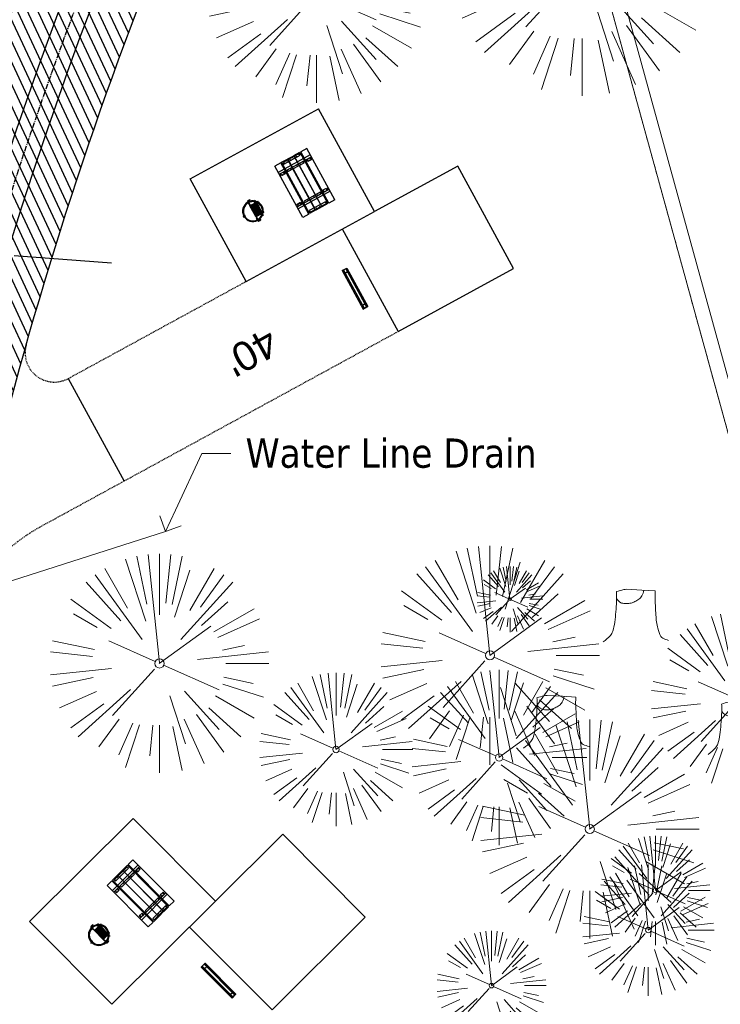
# Model space of a CAD drawing. Header units: feet. Extents: x 1134296 to 1140710, y 647902 to 649877.
# Tile 20 of 42: x 1134571 to 1134667, y 648818 to 648952. Entities that reach past the tile are written whole.
import ezdxf
from ezdxf import colors
from ezdxf.entities.mleader import LeaderData, LeaderLine
from ezdxf.lldxf.tags import DXFTag
from ezdxf.math import Vec2, Vec3

# ---------------------------------------------------------------- set-up
doc = ezdxf.new("R2010")
doc.units = ezdxf.units.FT
doc.header["$MEASUREMENT"] = 0
for name, pattern in [('CENTER2', [1.125, 0.75, -0.125, 0.125, -0.125]), ('PHANTOM2', [1.25, 0.625, -0.125, 0.125, -0.125, 0.125, -0.125]), ('RAD', [0.13, 0.08, -0.05])]:
    doc.linetypes.add(name, pattern=pattern)
for name, color, linetype, lineweight in [('-ANGLE-IRON', 8, 'Continuous', 25), ('V-ANNO-TEXT', 8, 'Continuous', 13), ('V-SITE-VEGE', 8, 'Continuous', 18), ('V-UTIL-WATR-LINE', 8, 'WATER', 15)]:
    doc.layers.add(name, color=color, linetype=linetype, lineweight=lineweight)
for name, color, linetype in [('-BOLTS-LAGS-SCREWS', 7, 'Continuous'), ('-CONCRETE', 9, 'Continuous'), ('-HARDWARE', 7, 'Continuous'), ('-TIMBER', 6, 'Continuous'), ('C-CAMPSITE-PADS', 6, 'Continuous'), ('C-PRKG-ASPH', 5, 'Continuous'), ('C-PRKG-WHEL-STOP', 5, 'Continuous'), ('C-ROAD-ASPHALT', 1, 'Continuous'), ('C-ROAD-CNTR', 1, 'CENTER2'), ('C-ROAD-GRVL', 1, 'RAD'), ('C-UTIL-WATER-MEP', 7, 'WATER (.5x)'), ('G-TEXT-ST02', 2, 'Continuous'), ('G-XREF', 7, 'Continuous')]:
    doc.layers.add(name, color=color, linetype=linetype)
doc.styles.add('Arial', font='arial.ttf', dxfattribs={"height": 180})
doc.styles.add('SEI-Dim & Leader', font='tahoma.ttf')
doc.styles.get("Standard").update_dxf_attribs({"font": 'arial.ttf'})
tags = doc.linetypes.add('WATER', pattern='A,1.5,-0.2,["W",Standard,S=0.08,R=0,X=-0.1,Y=-0.04],-0.05', length=1.75).pattern_tags.tags
tags[6] = DXFTag(74, 10)
tags = doc.linetypes.add('WATER (.5x)', pattern='A,0.75,-0.2,["W",Standard,S=0.08,R=0,X=-0.1,Y=-0.04],-0.05', length=1).pattern_tags.tags
tags[6] = DXFTag(74, 10)
pattern_1 = [(115, (0, 0), (-1.132884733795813, -0.5282728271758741), [])]

# ---------------------------------------------------------------- blocks, each defined once
blk = doc.blocks.new('V-SITE-VEGE-Stump')
for points in [[(-0.122905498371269, -0.01429599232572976, 0.05261256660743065), (-0.09863241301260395, 0.007697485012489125, 0.1061947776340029), (-0.09053039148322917, 0.02191696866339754, 0.04486152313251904), (-0.08374707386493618, 0.05273626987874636, 0.02007395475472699), (-0.07764030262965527, 0.1228815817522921, 0.01167487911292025), (-0.07732468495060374, 0.1363966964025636, 0.007866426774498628), (-0.07764030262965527, 0.1564565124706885)], [(-0.07764030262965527, 0.1564565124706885, -0.02766804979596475), (-0.05341885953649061, 0.1633605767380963, -0.0679781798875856), (-0.04316680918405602, 0.1642506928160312), (0.008593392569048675, 0.1616126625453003), (0.05395851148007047, 0.1590945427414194)], [(0.01506844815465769, 0.161253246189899, -0.08286378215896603), (0.008147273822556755, 0.1419669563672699, -0.1113242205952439), (-0.002098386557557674, 0.130555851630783, -0.03931328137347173), (-0.01592715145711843, 0.1222882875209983, -0.04919659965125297), (-0.02797848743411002, 0.1177254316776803, -0.06600187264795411), (-0.0446681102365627, 0.1155126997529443, -0.07018691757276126), (-0.06035359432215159, 0.1177254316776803, -0.1148593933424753), (-0.06850904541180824, 0.1222766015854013, -0.0759377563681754), (-0.07734269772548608, 0.1331671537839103)], [(0.05395851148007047, 0.1590945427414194, 0.004334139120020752), (0.05376627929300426, 0.1369184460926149, 0.00834373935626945), (0.05395851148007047, 0.1253997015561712), (0.05605689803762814, 0.07623641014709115, 0.04625247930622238), (0.06241632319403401, 0.03170819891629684, 0.06962485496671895), (0.07334360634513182, 0.00381048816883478, 0.1497246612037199), (0.07941695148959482, -0.001975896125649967, 0.05852299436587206), (0.09922370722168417, -0.009139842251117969)]]:
    blk.add_lwpolyline(points, format="xyb")
blk = doc.blocks.new('V-SITE-VEGE-Coniferious Tree 2')
at = {"color": 0, "linetype": 'ByBlock'}
for p, q in [((-0.0574950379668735, 0.2703678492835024), (-0.1039851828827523, 0.4890788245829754)), ((-0.0003172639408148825, 0.0025937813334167), (-0.05229705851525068, 0.4972664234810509)), ((-3.601054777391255e-05, 0.2219193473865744), (-3.601054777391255e-05, 0.5000060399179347)), ((0.02890183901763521, 0.2753366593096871), (0.05222503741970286, 0.4972664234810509)), ((0.0571938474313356, 0.2692740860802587), (0.1039131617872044, 0.4890788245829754)), ((-0.06264093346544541, 0.1926377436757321), (-0.1545378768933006, 0.4755369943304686)), ((-0.1460065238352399, 0.2528363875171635), (-0.2500390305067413, 0.4330260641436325)), ((0.06850648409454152, 0.2109817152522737), (0.1382469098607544, 0.425630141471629)), ((0.139142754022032, 0.2410654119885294), (0.2499670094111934, 0.4330260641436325)), ((-0.07913071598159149, 0.1088658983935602), (-0.2939353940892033, 0.4045257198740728)), ((0.1868724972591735, 0.2572635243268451), (0.2938633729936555, 0.4045257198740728)), ((-0.1756943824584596, 0.1950752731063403), (-0.3346129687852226, 0.3715878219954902)), ((0.09777767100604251, 0.108636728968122), (0.3345409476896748, 0.3715878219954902)), ((-0.2201011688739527, 0.1598873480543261), (-0.4045617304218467, 0.2938993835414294)), ((0.1919663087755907, 0.1728666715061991), (0.3115823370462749, 0.2805763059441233)), ((-0.2844040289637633, 0.1641894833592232), (-0.393144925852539, 0.2269610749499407)), ((0.2487690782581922, 0.143647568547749), (0.4329900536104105, 0.2500030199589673)), ((0.2658942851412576, 0.1183972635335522), (0.4567507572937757, 0.2033670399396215)), ((-0.0009318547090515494, -0.0006770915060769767), (0.2349564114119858, 0.1707208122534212)), ((-0.2961437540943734, 0.06292784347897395), (-0.4891148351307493, 0.1039491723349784)), ((-0.01992166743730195, 0.008854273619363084), (-0.2318825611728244, 0.1032199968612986)), ((0.2872695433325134, 0.06106323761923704), (0.3884790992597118, 0.08257391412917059)), ((-0.3060292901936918, 0.03215663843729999), (-0.4973024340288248, 0.05226104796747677)), ((0.173080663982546, 0.01818771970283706), (0.497230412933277, 0.05226104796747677)), ((0.3024988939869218, 0), (0.4999700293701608, 0)), ((-0.2182782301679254, -0.02292736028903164), (-0.4973024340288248, -0.05226104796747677)), ((-0.02300503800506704, -0.02554197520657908), (-0.2137781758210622, -0.2373882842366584)), ((0.01849546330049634, -0.008260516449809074), (0.2719985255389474, -0.1211160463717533)), ((-0.302185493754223, -0.0642195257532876), (-0.4891148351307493, -0.1039491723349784)), ((0.2936342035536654, -0.06241742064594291), (0.4274066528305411, -0.09084484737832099)), ((0.2891445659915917, -0.09395946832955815), (0.4755009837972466, -0.1545018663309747)), ((-0.2881436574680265, -0.1282723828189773), (-0.4568227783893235, -0.2033670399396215)), ((-0.1320480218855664, -0.1188660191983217), (-0.3716238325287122, -0.3345769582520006)), ((0.04781873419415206, -0.1473038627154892), (0.1192466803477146, -0.3671294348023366)), ((0.1143820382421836, -0.1271057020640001), (0.2718110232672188, -0.301920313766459)), ((0.2555295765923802, -0.1475434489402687), (0.4329900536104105, -0.2500030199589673)), ((-0.254528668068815, -0.1848980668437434), (-0.4045617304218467, -0.2938993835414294)), ((0.2253521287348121, -0.2029399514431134), (0.3715518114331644, -0.3345769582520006)), ((-0.1842986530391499, -0.2536176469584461), (-0.2766747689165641, -0.3807650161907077)), ((0.1131111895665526, -0.2541280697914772), (0.2033310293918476, -0.4567867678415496)), ((0.1688618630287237, -0.2324611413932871), (0.2938633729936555, -0.4045257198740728)), ((-0.1213812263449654, -0.2725449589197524), (-0.1855903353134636, -0.4167758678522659)), ((-0.09098502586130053, -0.2799408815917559), (-0.1545378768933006, -0.4755369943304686)), ((-0.02966136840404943, -0.2817638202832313), (-0.04434904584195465, -0.4216092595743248)), ((-3.601054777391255e-05, -0.2817638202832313), (-3.601054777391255e-05, -0.5000060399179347)), ((0.06104806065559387, -0.2873055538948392), (0.1039131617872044, -0.4890788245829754))]:
    blk.add_line(p, q, dxfattribs=at)
blk.add_circle((-3.601054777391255e-05, 0), 0.02083358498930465)
blk = doc.blocks.new('_Open90')
at = {"color": 0, "linetype": 'ByBlock', "lineweight": -2}
for p, q in [((-0.5, 0.5), (0, 0)), ((0, 0), (-1, 0)), ((0, 0), (-0.5, -0.5))]:
    blk.add_line(p, q, dxfattribs=at)
blk = doc.blocks.new('Wheel_Stop')
for points in [[(-36, 6.75), (36, 6.75)], [(-36, -2.25), (-36, 6.75)], [(-35.625, 4.5), (-36, 6.75)], [(-35.625, 0), (-36, -2.25)], [(-35.955, 6.48), (35.955, 6.48)], [(-35.625, 4.5), (-35.625, 0)], [(-35.625, 4.5), (35.625, 4.5)], [(-35.625, 0), (35.625, 0)], [(35.625, 4.5), (36, 6.75)], [(35.625, 4.5), (35.625, 0)], [(35.625, 0), (36, -2.25)], [(36, -2.25), (36, 6.75)], [(-36, -2.25), (36, -2.25)], [(-35.955, -1.98), (35.955, -1.98)]]:
    blk.add_lwpolyline(points)
for centre in [(-30, 2.25), (30, 2.25)]:
    blk.add_circle(centre, 0.5)
blk = doc.blocks.new('10FT_Precast Table')
at = {"layer": '-ANGLE-IRON'}
for p, q in [((-28.53399626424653, 21.12499979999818), (-28.53399626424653, 27.62500020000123)), ((-28.53399626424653, 27.62500020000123), (-24.53403626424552, 27.62500020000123)), ((-24.53403626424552, 21.12499979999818), (-28.53399626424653, 21.12499979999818)), ((-24.53403626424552, 27.62500020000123), (-24.53403626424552, 21.12499979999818)), ((28.46604333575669, 21.12499979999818), (28.46604333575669, 27.62500020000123)), ((28.46604333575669, 27.62500020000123), (32.4660033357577, 27.62500020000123)), ((32.4660033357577, 21.12499979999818), (28.46604333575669, 21.12499979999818)), ((32.4660033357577, 27.62500020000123), (32.4660033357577, 21.12499979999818)), ((-43.49999999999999, 15.25000002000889), (-46.49999999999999, 15.25000002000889)), ((-46.49999999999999, 15.25000002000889), (-46.49999999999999, -15.25000001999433)), ((-43.49999999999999, -15.25000001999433), (-43.49999999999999, 15.25000002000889)), ((-25.53399626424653, 15.25000002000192), (-28.53399626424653, 15.25000002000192)), ((-28.53399626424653, 15.25000002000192), (-28.53399626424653, -15.2500000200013)), ((-25.53399626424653, -15.2500000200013), (-25.53399626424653, 15.25000002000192)), ((32.4660033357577, 15.25000002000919), (29.4660033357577, 15.25000002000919)), ((29.4660033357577, 15.25000002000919), (29.4660033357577, -15.25000001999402)), ((32.4660033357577, -15.25000001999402), (32.4660033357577, 15.25000002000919)), ((46.50000000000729, 15.25000002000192), (43.50000000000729, 15.25000002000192)), ((43.50000000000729, 15.25000002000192), (43.50000000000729, -15.2500000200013)), ((46.50000000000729, -15.2500000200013), (46.50000000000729, 15.25000002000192)), ((-46.49999999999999, -15.25000001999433), (-43.49999999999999, -15.25000001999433)), ((-28.53399626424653, -15.2500000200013), (-25.53399626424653, -15.2500000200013)), ((29.4660033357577, -15.25000001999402), (32.4660033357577, -15.25000001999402)), ((43.50000000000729, -15.2500000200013), (46.50000000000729, -15.2500000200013)), ((-28.53399626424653, -27.62500019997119), (-28.53399626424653, -21.12499979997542)), ((-28.53399626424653, -21.12499979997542), (-24.53403626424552, -21.12499979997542)), ((-24.53403626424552, -27.62500019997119), (-28.53399626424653, -27.62500019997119)), ((-24.53403626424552, -21.12499979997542), (-24.53403626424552, -27.62500019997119)), ((28.46604333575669, -27.62500019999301), (28.46604333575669, -21.12499979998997)), ((28.46604333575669, -21.12499979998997), (32.4660033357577, -21.12499979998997)), ((32.4660033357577, -27.62500019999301), (28.46604333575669, -27.62500019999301)), ((32.4660033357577, -21.12499979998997), (32.4660033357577, -27.62500019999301))]:
    blk.add_line(p, q, dxfattribs=at)
at = {"layer": '-BOLTS-LAGS-SCREWS'}
for centre in [(-26.53401626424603, 26.12500020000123), (-26.53401626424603, 22.62499979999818), (30.46602333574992, 26.12500020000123), (30.46602333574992, 22.62499979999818), (-44.99999999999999, 14.25000402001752), (-44.99999999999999, 8.750004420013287), (-44.99999999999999, 2.750004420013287), (-27.03399626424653, 14.25000402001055), (-27.03399626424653, 8.750004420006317), (-27.03399626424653, 2.750004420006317), (30.9660033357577, 14.25000402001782), (30.9660033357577, 8.750004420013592), (30.9660033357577, 2.750004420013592), (45.00000000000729, 14.25000402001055), (45.00000000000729, 8.750004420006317), (45.00000000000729, 2.750004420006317), (-44.99999999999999, -2.750004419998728), (-44.99999999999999, -8.750004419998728), (-44.99999999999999, -14.25000402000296), (-27.03399626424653, -2.750004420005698), (-27.03399626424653, -8.750004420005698), (-27.03399626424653, -14.25000402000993), (30.9660033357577, -2.750004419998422), (30.9660033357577, -8.750004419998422), (30.9660033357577, -14.25000401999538), (45.00000000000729, -2.750004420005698), (45.00000000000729, -8.750004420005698), (45.00000000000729, -14.25000402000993), (-26.53401626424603, -22.62499979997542), (-26.53401626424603, -26.12500019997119), (30.46602333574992, -22.62499979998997), (30.46602333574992, -26.12500019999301)]:
    blk.add_circle(centre, 0.15625000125, dxfattribs=at)
at = {"layer": '-CONCRETE'}
for p, q in [((-32.03399630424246, -29.99999999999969), (-32.03399630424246, 30.00000000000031)), ((-28.53399626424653, 29.99999999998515), (-28.53399626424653, 27.62500020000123)), ((-28.53399626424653, -27.12499979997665), (-28.53399626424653, 27.12499979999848)), ((32.4660033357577, 29.99999999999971), (32.4660033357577, 27.62500020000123)), ((32.4660033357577, -27.1249997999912), (32.4660033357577, 27.12499979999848)), ((35.96600337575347, -29.99999999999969), (35.96600337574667, 30.00000000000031)), ((-28.53399626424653, -29.99999999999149), (-28.53399626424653, -27.62500019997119)), ((32.4660033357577, -27.62500019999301), (32.4660033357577, -29.99999999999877))]:
    blk.add_line(p, q, dxfattribs=at)
at = {"layer": '-TIMBER'}
for p, q in [((-47.99999999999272, 18.7499999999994), (-47.99999999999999, 29.99999999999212)), ((-47.99999999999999, 29.99999999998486), (48, 29.9999999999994)), ((-47.99999999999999, 18.74999999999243), (48, 18.74999999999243)), ((-47.99999999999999, 5.875002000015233), (-47.99999999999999, 17.12500200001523)), ((-47.99999999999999, 17.12500200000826), (47.99999999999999, 17.12500200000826)), ((48.00000000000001, 18.75000000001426), (48.00000000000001, 29.99999999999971)), ((48.00000000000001, 17.12500200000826), (48.00000000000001, 5.875002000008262)), ((-47.99999999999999, 5.875002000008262), (47.99999999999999, 5.875002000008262)), ((-47.99999999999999, -5.625002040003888), (-47.99999999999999, 5.625002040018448)), ((-47.99999999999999, 5.625002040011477), (47.99999999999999, 5.625002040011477)), ((48.00000000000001, 5.625002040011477), (48.00000000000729, -5.625002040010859)), ((47.99999999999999, -5.625002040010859), (-47.99999999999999, -5.625002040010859)), ((-47.99999999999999, -17.1250019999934), (-47.99999999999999, -5.875002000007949)), ((47.99999999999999, -5.875002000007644), (-47.99999999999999, -5.875002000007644)), ((48.00000000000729, -5.875002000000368), (48.00000000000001, -17.12500200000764)), ((47.99999999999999, -17.12500200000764), (-47.99999999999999, -17.12500200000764)), ((-47.99999999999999, -29.99999999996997), (-47.99999999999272, -18.74999999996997)), ((-47.99999999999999, -18.74999999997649), (48, -18.74999999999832)), ((-47.99999999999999, -29.99999999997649), (48.00000000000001, -29.99999999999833)), ((48.00000000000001, -29.99999999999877), (48.00000000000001, -18.74999999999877))]:
    blk.add_line(p, q, dxfattribs=at)
blk = doc.blocks.new('*X1295')
at = {"color": 0}
for p, q in [((146.0622026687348, 353.5980429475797), (146.1426743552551, 353.6785146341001)), ((146.0622026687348, 352.8909361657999), (146.8122026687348, 353.6409361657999)), ((146.0622026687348, 352.5373827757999), (146.8122026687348, 353.2873827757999)), ((146.0622026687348, 351.8302759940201), (146.8122026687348, 352.5802759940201)), ((146.0622026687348, 351.4767226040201), (146.8122026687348, 352.2267226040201)), ((146.0622026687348, 350.7696158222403), (146.8122026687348, 351.5196158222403)), ((146.3246548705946, 350.6785146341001), (146.8122026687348, 351.1660624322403))]:
    blk.add_line(p, q, dxfattribs=at)
blk = doc.blocks.new('Pilot Rocks FS-30_18_PA')
at = {"layer": '-HARDWARE'}
for p, q in [((-8.817777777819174, 0.04421580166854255), (-17.86666666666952, 0.04421580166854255)), ((-17.86666666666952, 0.04421580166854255), (-12.77892653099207, 0.04421580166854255)), ((-10.20000000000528, 0.04421580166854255), (10.19999999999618, 0.04421580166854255)), ((8.817777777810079, 0.04421580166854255), (17.86666666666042, 0.04421580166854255)), ((12.77892653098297, 0.04421580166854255), (17.86666666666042, 0.04421580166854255)), ((-18.93333333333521, -4.555784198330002), (-18.93333333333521, -1.355784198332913)), ((-18.93333333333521, -1.355784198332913), (-18.86666666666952, -1.355784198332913)), ((-18.86666666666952, -1.355784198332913), (-18.86666666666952, -0.9557841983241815)), ((-18.86666666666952, -1.355784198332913), (-18.86666666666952, -0.9557841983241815)), ((-18.20000000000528, -1.355784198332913), (-18.20000000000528, -0.9557841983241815)), ((-18.20000000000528, -0.9557841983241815), (-18.20000000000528, -1.355784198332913)), ((-18.20000000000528, -1.355784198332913), (-18.13333333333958, -1.355784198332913)), ((-18.13333333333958, -1.355784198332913), (-18.13333333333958, -4.555784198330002)), ((-8.817777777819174, -0.6224508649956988), (-17.86666666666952, -0.6224508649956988)), ((-13.33940419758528, -0.6224508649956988), (-17.86666666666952, -0.6224508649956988)), ((-10.20000000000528, -0.6224508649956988), (10.19999999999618, -0.6224508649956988)), ((-10.20000000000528, -0.6224508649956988), (-10.20000000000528, -11.31238912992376)), ((-10.20000000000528, -11.31238912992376), (-10.20000000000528, -14.84572246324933)), ((-10.20000000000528, -13.68324198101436), (-10.20000000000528, -14.84572246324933)), ((-9.533333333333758, -0.6224508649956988), (-9.533333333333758, -11.31238912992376)), ((-9.533333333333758, -11.31238912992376), (-9.533333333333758, -14.84572246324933)), ((-9.533333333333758, -11.64572246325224), (9.533333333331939, -11.64572246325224)), ((-9.533333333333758, -12.31238912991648), (9.533333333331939, -12.31238912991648)), ((-9.533333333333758, -14.84572246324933), (-9.533333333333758, -14.47618734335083)), ((-8.817777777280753, -0.6224508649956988), (-8.817777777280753, -11.64572246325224)), ((-8.284444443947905, -0.6224508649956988), (-8.284444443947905, -11.64572246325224)), ((-7.502222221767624, -0.6224508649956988), (-7.502222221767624, -11.64572246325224)), ((-6.9688888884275, -0.6224508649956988), (-6.9688888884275, -11.64572246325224)), ((-6.18666666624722, -0.6224508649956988), (-6.18666666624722, -11.64572246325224)), ((-5.653333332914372, -0.6224508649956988), (-5.653333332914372, -11.64572246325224)), ((-4.871111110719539, -0.6224508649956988), (-4.871111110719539, -11.64572246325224)), ((-4.337777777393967, -0.6224508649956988), (-4.337777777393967, -11.64572246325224)), ((-3.555555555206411, -0.6224508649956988), (-3.555555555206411, -11.64572246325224)), ((-3.022222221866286, -0.6224508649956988), (-3.022222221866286, -11.64572246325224)), ((-2.23999999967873, -0.6224508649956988), (-2.23999999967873, -11.64572246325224)), ((-1.706666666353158, -0.6224508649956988), (-1.706666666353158, -11.64572246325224)), ((-0.9244444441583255, -0.6224508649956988), (-0.9244444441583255, -11.64572246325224)), ((-0.3911111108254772, -0.6224508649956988), (-0.3911111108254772, -11.64572246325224)), ((0.3911111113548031, -0.6224508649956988), (0.3911111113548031, -11.64572246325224)), ((0.9244444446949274, -0.6224508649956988), (0.9244444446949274, -11.64572246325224)), ((1.706666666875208, -0.6224508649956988), (1.706666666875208, -11.64572246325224)), ((2.240000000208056, -0.6224508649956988), (2.240000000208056, -11.64572246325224)), ((3.022222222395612, -0.6224508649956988), (3.022222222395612, -11.64572246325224)), ((3.555555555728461, -0.6224508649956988), (3.555555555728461, -11.64572246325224)), ((4.337777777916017, -0.6224508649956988), (4.337777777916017, -11.64572246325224)), ((4.871111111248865, -0.6224508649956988), (4.871111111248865, -11.64572246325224)), ((5.653333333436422, -0.6224508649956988), (5.653333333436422, -11.64572246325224)), ((6.18666666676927, -0.6224508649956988), (6.18666666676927, -11.64572246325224)), ((6.968888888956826, -0.6224508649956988), (6.968888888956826, -11.64572246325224)), ((7.502222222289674, -0.6224508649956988), (7.502222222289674, -11.64572246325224)), ((8.28444444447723, -0.6224508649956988), (8.28444444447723, -11.64572246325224)), ((8.817777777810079, -0.6224508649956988), (8.817777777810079, -11.64572246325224)), ((17.86666666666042, -0.6224508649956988), (8.817777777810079, -0.6224508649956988)), ((9.533333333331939, -0.6224508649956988), (9.533333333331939, -11.31238912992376)), ((9.533333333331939, -11.31238912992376), (9.533333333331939, -14.84572246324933)), ((9.533333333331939, -14.47618734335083), (9.533333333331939, -14.84572246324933)), ((10.19999999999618, -0.6224508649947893), (10.19999999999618, -11.31238912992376)), ((10.19999999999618, -11.31238912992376), (10.19999999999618, -14.84572246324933)), ((10.19999999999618, -14.84572246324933), (10.19999999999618, -13.68324198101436)), ((18.13333333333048, -4.555784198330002), (18.13333333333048, -1.355784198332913)), ((18.13333333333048, -1.355784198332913), (18.19999999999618, -1.355784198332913)), ((18.93333333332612, -4.555784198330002), (18.13333333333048, -4.555784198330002)), ((18.19999999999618, -1.355784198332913), (18.19999999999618, -0.9557841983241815)), ((18.19999999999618, -1.355784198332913), (18.19999999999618, -0.9557841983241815)), ((18.86666666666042, -1.355784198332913), (18.86666666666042, -0.9557841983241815)), ((18.86666666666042, -0.9557841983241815), (18.86666666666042, -1.355784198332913)), ((18.86666666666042, -1.355784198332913), (18.93333333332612, -1.355784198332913)), ((18.93333333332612, -1.355784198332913), (18.93333333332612, -4.555784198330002))]:
    blk.add_line(p, q, dxfattribs=at)
at = {"layer": '-HARDWARE', "flags": 128}
for points in [[(0.04426932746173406, 18.18944163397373, 1), (-0.6223972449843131, 18.18908719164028), (-0.6206959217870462, 14.98908764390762, 1), (0.04597065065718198, 14.98944208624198), (0.04426932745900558, 18.18944163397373)], [(-11.77825193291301, -8.933957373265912, -1), (-11.29140720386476, -9.3893985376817), (-13.47752479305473, -11.72625323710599, -1), (-13.96436952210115, -11.27081207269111), (-11.77825193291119, -8.93395737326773)], [(11.77825193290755, -8.933957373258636, 1), (11.29140720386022, -9.389398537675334), (13.47752479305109, -11.72625323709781, 1), (13.96436952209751, -11.27081207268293), (11.77825193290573, -8.933957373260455)]]:
    blk.add_lwpolyline(points, format="xyb", dxfattribs=at)
at = {"layer": '-HARDWARE'}
for points in [[(-18.93333333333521, -4.555784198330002), (-18.93333333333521, -1.355784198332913), (-18.13333333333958, -1.355784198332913), (-18.13333333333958, -4.555784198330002)], [(-7.502222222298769, -11.64572246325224), (-8.28444444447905, -11.64572246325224), (-8.28444444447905, -0.6224508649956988), (-7.502222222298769, -0.6224508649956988)], [(-6.186666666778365, -11.64572246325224), (-6.968888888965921, -11.64572246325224), (-6.968888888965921, -0.6224508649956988), (-6.186666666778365, -0.6224508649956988)], [(-4.87111111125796, -11.64572246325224), (-5.653333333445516, -11.64572246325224), (-5.653333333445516, -0.6224508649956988), (-4.87111111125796, -0.6224508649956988)], [(-3.555555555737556, -11.64572246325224), (-4.337777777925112, -11.64572246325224), (-4.337777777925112, -0.6224508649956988), (-3.555555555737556, -0.6224508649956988)], [(-2.240000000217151, -11.64572246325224), (-3.022222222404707, -11.64572246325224), (-3.022222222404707, -0.6224508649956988), (-2.240000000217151, -0.6224508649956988)], [(-0.9244444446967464, -11.64572246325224), (-1.706666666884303, -11.64572246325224), (-1.706666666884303, -0.6224508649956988), (-0.9244444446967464, -0.6224508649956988)], [(-0.3911111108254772, -11.64572246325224), (0.3911111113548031, -11.64572246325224), (0.3911111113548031, -0.6224508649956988), (-0.3911111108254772, -0.6224508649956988)], [(0.9244444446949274, -11.64572246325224), (1.706666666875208, -11.64572246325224), (1.706666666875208, -0.6224508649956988), (0.9244444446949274, -0.6224508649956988)], [(2.240000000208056, -11.64572246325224), (3.022222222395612, -11.64572246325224), (3.022222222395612, -0.6224508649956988), (2.240000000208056, -0.6224508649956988)], [(3.555555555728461, -11.64572246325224), (4.337777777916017, -11.64572246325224), (4.337777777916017, -0.6224508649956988), (3.555555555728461, -0.6224508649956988)], [(4.871111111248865, -11.64572246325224), (5.653333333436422, -11.64572246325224), (5.653333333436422, -0.6224508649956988), (4.871111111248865, -0.6224508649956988)], [(6.18666666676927, -11.64572246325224), (6.968888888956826, -11.64572246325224), (6.968888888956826, -0.6224508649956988), (6.18666666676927, -0.6224508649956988)], [(7.502222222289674, -11.64572246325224), (8.28444444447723, -11.64572246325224), (8.28444444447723, -0.6224508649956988), (7.502222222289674, -0.6224508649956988)], [(18.93333333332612, -4.555784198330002), (18.93333333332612, -1.355784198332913), (18.13333333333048, -1.355784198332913), (18.13333333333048, -4.555784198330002)]]:
    blk.add_lwpolyline(points, close=True, dxfattribs=at)
for centre, radius, start, end in [((0, 9.094947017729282e-13), 17.06666666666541, 0.1484403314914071, 179.8515596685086), ((-17.86666666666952, -0.9557841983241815), 1, 90, 180), ((-17.86666666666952, -0.9557841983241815), 1, 90, 180), ((0, 0), 15.73333333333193, 0.1610200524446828, 179.8389799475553), ((17.86666666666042, -0.9557841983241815), 1, 0, 90), ((17.86666666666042, -0.9557841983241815), 1, 0, 90), ((-17.86666666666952, -0.9557841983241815), 0.3333333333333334, 90, 180), ((-17.86666666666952, -0.9557841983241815), 0.3333333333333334, 90, 180), ((0, 9.094947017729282e-13), 17.06666666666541, 182.0901397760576, 220.7490543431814), ((0, 0), 15.73333333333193, 182.2673591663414, 220.2247561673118), ((-9.094947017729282e-13, 1.818989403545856e-12), 17.06666666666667, 220.7490543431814, 233.2977773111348), ((-9.094947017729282e-13, 1.818989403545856e-12), 15.73333333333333, 220.2247561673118, 229.5860659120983), ((-9.866666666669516, -11.64572246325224), 0.3333333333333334, 0, 180), ((-9.866666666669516, -14.84572246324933), 0.3333333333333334, 180, 0), ((-9.866666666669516, -14.84572246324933), 0.3333333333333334, 180, 0), ((-9.094947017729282e-13, 1.818989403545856e-12), 15.73333333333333, 232.7040475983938, 307.2959524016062), ((-9.094947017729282e-13, 1.818989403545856e-12), 17.06666666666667, 236.0413981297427, 303.9586018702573), ((9.866666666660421, -11.64572246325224), 0.3333333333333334, 0, 180), ((9.866666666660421, -14.84572246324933), 0.3333333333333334, 180, 0), ((9.866666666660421, -14.84572246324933), 0.3333333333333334, 180, 0), ((-9.094947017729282e-13, 1.818989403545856e-12), 15.73333333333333, 310.4139340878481, 319.7752438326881), ((-6.821210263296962e-11, 6.548361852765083e-11), 17.06666666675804, 306.7022226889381, 319.2509456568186), ((0, 0), 15.73333333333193, 319.7752438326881, 357.7326408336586), ((0, 9.094947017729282e-13), 17.06666666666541, 319.2509456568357, 357.9098602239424), ((17.86666666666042, -0.9557841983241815), 0.3333333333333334, 0, 90), ((17.86666666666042, -0.9557841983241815), 0.3333333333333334, 0, 90)]:
    blk.add_arc(centre, radius, start, end, dxfattribs=at)
at = {"layer": '-HARDWARE', "rotation": 180}
for p, xscale, yscale, zscale in [((137.6663495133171, 372.583162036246), 1.066666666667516, 1.066666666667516, 1.066666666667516), ((-137.6663495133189, 372.583162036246), -1.066666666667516, 1.066666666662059, 1.066666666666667)]:
    blk.add_blockref('*X1295', p, dxfattribs=dict(at, xscale=xscale, yscale=yscale, zscale=zscale))
blk = doc.blocks.new('C_PBASE-PACTOLA_02403811')
at = {"layer": 'C-CAMPSITE-PADS'}
for points in [[(1134602.136565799, 648916.5076151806), (1134594.472838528, 648930.5528024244), (1134612.029322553, 648940.1324615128)], [(1134619.693049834, 648926.0872742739), (1134612.029322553, 648940.1324615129)], [(1134622.967656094, 648909.6471722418), (1134638.768491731, 648918.2688654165), (1134631.104764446, 648932.3140526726), (1134619.693049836, 648926.0872742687)], [(1134602.136565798, 648916.5076151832), (1134619.693049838, 648926.087274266)], [(1134615.303928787, 648923.6923594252), (1134622.967656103, 648909.6471722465)], [(1134583.760373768, 648817.5162502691), (1134572.470128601, 648828.8533735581), (1134586.641532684, 648842.9661800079)], [(1134597.931777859, 648831.6290567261), (1134586.641532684, 648842.966180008)], [(1134605.679172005, 648816.7637318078), (1134618.433435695, 648829.4652576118), (1134607.143190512, 648840.8023809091), (1134597.931777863, 648831.629056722)], [(1134583.760373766, 648817.5162502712), (1134597.931777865, 648831.6290567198)], [(1134594.38892682, 648828.1008550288), (1134605.679172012, 648816.7637318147)]]:
    blk.add_lwpolyline(points, dxfattribs=at)
at = {"layer": 'C-ROAD-ASPHALT'}
blk.add_lwpolyline([(1134633.649625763, 648994.1535019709), (1134723.234794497, 649000.6014174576, -0.3003133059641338), (1134907.703644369, 648897.0203221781), (1134943.5624042, 648827.4079753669, -0.2429416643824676), (1134943.472635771, 648735.6471404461, -0.01448214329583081), (1134938.281078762, 648725.8872446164), (1134902.771388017, 648660.9021647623, -0.1112368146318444), (1134861.541195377, 648614.0501326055), (1134757.483908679, 648538.5664206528, 0.1783965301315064), (1134706.299016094, 648462.144128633, -0.4786295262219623), (1134656.994557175, 648438.877100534, -0.1281532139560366), (1134626.710174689, 648464.732186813), (1134623.062749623, 648469.9579645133, -0.1042089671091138), (1134584.046954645, 648561.8052956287), (1134566.403948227, 648651.5934078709, -0.01381007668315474), (1134561.903038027, 648678.391101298), (1134552.825444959, 648743.3771249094, -0.09433329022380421), (1134558.209758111, 648852.4537669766), (1134566.77306571, 648887.8397463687, -0.03644235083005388), (1134590.864287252, 648962.9741265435, -0.2864198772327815)], format="xyb", close=True, dxfattribs=at)
at = {"layer": 'C-ROAD-CNTR', "flags": 128}
blk.add_lwpolyline([(1134682.815781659, 648422.2458494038), (1134669.21986276, 648425.8462855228, -0.1774687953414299), (1134620.150062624, 648460.1534391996), (1134616.502637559, 648465.3792168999, -0.1042089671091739), (1134576.197064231, 648560.2628234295), (1134558.554057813, 648650.0509356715, -0.01381007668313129), (1134553.979962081, 648677.2843639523), (1134544.902369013, 648742.2703875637, -0.09433329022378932), (1134550.434197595, 648854.3354307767), (1134558.997505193, 648889.7214101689, -0.1428635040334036), (1134712.374228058, 649156.8312964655), (1134786.199238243, 649227.8108874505, -0.04164346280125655), (1134812.006441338, 649248.7876063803), (1134833.030879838, 649263.1487701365, -0.2654684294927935), (1134926.96397912, 649270.7084407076), (1134949.260464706, 649260.2481514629, -0.03670103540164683), (1135013.162783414, 649224.3333579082), (1135075.321908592, 649183.1273199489, -0.3025232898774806), (1135105.389164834, 649111.5845632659), (1135099.687602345, 649081.8875520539, -0.04927264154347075), (1135094.100293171, 649063.036833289), (1135036.844839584, 648922.3955038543, -0.009218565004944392), (1135029.58001939, 648905.4517031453), (1134962.363987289, 648756.3352782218, -0.01915469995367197), (1134945.301367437, 648722.0511597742), (1134909.791676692, 648657.06607992, -0.111236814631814), (1134866.238656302, 648607.5744966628), (1134762.181369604, 648532.0907847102, 0.3229446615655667), (1134716.395894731, 648393.2215671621), (1134719.721086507, 648382.7059234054, -0.1714240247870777), (1134715.287797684, 648249.5554414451), (1134707.163513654, 648228.7837741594, -0.02272318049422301), (1134688.713657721, 648187.2766264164, 0.05045028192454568), (1134653.344169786, 648094.1277041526)], format="xyb", dxfattribs=at)
at = {"layer": 'C-ROAD-GRVL', "flags": 128}
for points in [[(1134572.011895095, 648907.8153886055, 0.6644366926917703), (1134577.776944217, 648903.2158381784), (1134602.136565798, 648916.5076151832)], [(1134622.967656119, 648909.6471722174), (1134574.023876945, 648882.9411007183, 0.2115403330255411), (1134561.699824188, 648866.8756950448)]]:
    blk.add_lwpolyline(points, format="xyb", dxfattribs=at)
at = {"layer": 'C-UTIL-WATER-MEP', "flags": 128}
for points in [[(1134713.292159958, 648416.2441137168), (1134669.731849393, 648427.7796426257, -0.1774687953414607), (1134621.79009064, 648461.2981261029), (1134618.142665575, 648466.5239038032, -0.1042089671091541), (1134578.159536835, 648560.6484414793), (1134560.516530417, 648650.4365537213, -0.01381007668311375), (1134555.960731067, 648677.5610482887), (1134546.883138, 648742.5470719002, -0.09433329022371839), (1134552.378087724, 648853.8650148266), (1134560.941395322, 648889.2509942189, -0.1428635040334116), (1134713.760384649, 649155.3895718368), (1134787.585394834, 649226.3691628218, -0.04164346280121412), (1134813.134525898, 649247.1361145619), (1134834.158964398, 649261.4972783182, -0.2654684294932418), (1134926.114524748, 649268.8977979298), (1134948.411010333, 649258.437508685, -0.03670103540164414), (1135012.057719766, 649222.6663743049), (1135074.216844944, 649181.4603363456, -0.302523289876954), (1135103.425036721, 649111.961658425), (1135097.723474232, 649082.264647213, -0.04927264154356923), (1135092.247911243, 649063.7909428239), (1135034.992457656, 648923.1496133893, -0.009218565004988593), (1135027.756696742, 648906.273587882), (1134960.540664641, 648757.1571629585, -0.01915469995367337), (1134943.546295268, 648723.0101809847), (1134908.036604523, 648658.0251011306, -0.1112368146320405), (1134865.064291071, 648609.1934056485), (1134761.007004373, 648533.7096936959, 0.1574684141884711), (1134714.965670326, 648470.6755079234, 0.1574684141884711)], [(1134709.845560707, 648413.0189530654), (1134668.707876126, 648423.9129284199, -0.1774687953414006), (1134618.510034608, 648459.0087522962), (1134614.862609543, 648464.2345299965, -0.1042089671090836), (1134574.234591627, 648559.8772053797), (1134556.591585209, 648649.6653176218, -0.01381007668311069), (1134551.999193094, 648677.0076796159), (1134542.921600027, 648741.9937032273, -0.09433329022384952), (1134548.490307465, 648854.8058467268), (1134557.053615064, 648890.191826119, -0.0889232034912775), (1134635.562402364, 649068.4731093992, -0.07678502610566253)]]:
    blk.add_lwpolyline(points, format="xyb", dxfattribs=at)
blk.add_lwpolyline([(1134570.37661743, 648920.0666745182), (1134583.6713325, 648919.0691933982)], dxfattribs=at)
at = {"layer": 'Defpoints'}
blk.add_lwpolyline([(1134557.394969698, 648914.8990641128, -0.07364263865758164), (1134625.196538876, 649063.660236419, -0.06474752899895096)], format="xyb", dxfattribs=at)
at = {"layer": 'Defpoints', "flags": 128}
blk.add_lwpolyline([(1134577.776944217, 648903.2158381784), (1134585.440671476, 648889.1706509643)], dxfattribs=at)
at = {"layer": '-HARDWARE'}
for p, xscale, yscale, zscale, rotation in [((1134603.064460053, 648926.1273608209), 0.08333333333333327, 0.08333333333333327, 0.08333333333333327, 118.6189982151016), ((1134581.95727629, 648827.0109505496), 0.08333333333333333, 0.08333333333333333, 0.08333333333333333, 134.8812979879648)]:
    blk.add_blockref('Pilot Rocks FS-30_18_PA', p, dxfattribs=dict(at, xscale=xscale, yscale=yscale, zscale=zscale, rotation=rotation))
for p, xscale, yscale, zscale, rotation in [((1134610.155328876, 648929.9964786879), 0.08333333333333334, 0.08333333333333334, 0.08333333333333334, 118.6189982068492), ((1134587.680948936, 648832.7109562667), 0.08333333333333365, 0.08333333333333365, 0.08333333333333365, 134.8812979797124)]:
    blk.add_blockref('10FT_Precast Table', p, dxfattribs=dict(xscale=xscale, yscale=yscale, zscale=zscale, rotation=rotation))
at = {"layer": 'C-PRKG-WHEL-STOP'}
for p, xscale, yscale, zscale, rotation in [((1134616.886367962, 648915.4423720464), 0.0833333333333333, 0.0833333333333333, 0.0833333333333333, 298.6189982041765), ((1134598.218338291, 648820.6240901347), 0.08333333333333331, 0.08333333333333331, 0.08333333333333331, 314.8812979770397)]:
    blk.add_blockref('Wheel_Stop', p, dxfattribs=dict(at, xscale=xscale, yscale=yscale, zscale=zscale, rotation=rotation))
at = {"layer": 'C-CAMPSITE-PADS', "style": 'Arial'}
blk.add_text("40'", height=4, rotation=209.1146578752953, dxfattribs=at).set_placement((1134605.085834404, 648910.3459355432))
blk = doc.blocks.new('C_PHTCH-PACTOLA_02403811')
at = {"layer": 'C-PRKG-ASPH'}
h = blk.add_hatch(dxfattribs=at)
h.set_pattern_fill('ANSI31', color=256, scale=10, angle=70)
h.set_pattern_definition(pattern_1)
edge = h.paths.add_edge_path(flags=16)
edge.add_arc((1135093.567290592, 648760.3570235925), 541.9999999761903, 143.5703577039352, 153.2664360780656, ccw=False)
edge.add_arc((1135093.567290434, 648760.3570237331), 541.9999997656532, 133.8742793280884, 143.5703577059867, ccw=False)
edge.add_line((1134717.918854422, 649151.0643979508), (1134791.743864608, 649222.0439889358))
edge.add_arc((1134924.814897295, 649083.6384245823), 191.9999999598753, 124.33581191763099, 133.8742793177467, ccw=False)
edge.add_line((1134816.518779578, 649242.1816391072), (1134837.543218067, 649256.5428028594))
edge.add_arc((1134886.614896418, 649184.7029087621), 87.00000000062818, 64.86660358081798, 124.33581191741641, ccw=False)
edge.add_line((1134923.566161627, 649263.4658695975), (1134945.862647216, 649253.0055803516))
edge.add_arc((1134736.896871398, 648807.5874571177), 491.9999999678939, 56.45911934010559, 64.86660355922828, ccw=False)
edge.add_line((1135008.742528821, 649217.6654234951), (1135070.901654, 649176.4593855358))
edge.add_arc((1135036.644680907, 649124.7828938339), 62.00000000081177, -10.868034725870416, 56.45911933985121, ccw=False)
edge.add_line((1135097.532652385, 649113.0929439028), (1135091.831089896, 649083.3959326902))
edge.add_arc((1135001.481196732, 649100.7423100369), 92.00000001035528, 337.8486329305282, 349.13196525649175, ccw=False)
edge.add_line((1135086.690765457, 649066.0532714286), (1135029.43531187, 648925.4119419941))
edge.add_arc((1134573.749357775, 649110.9228871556), 491.9999995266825, 335.73595333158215, 337.84863296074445, ccw=False)
edge.add_line((1135022.286728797, 648908.7392420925), (1134970.105907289, 648792.9779079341))
edge.add_line((1134970.105907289, 648792.9779079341), (1134955.070696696, 648759.622817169))
edge.add_arc((1134506.533324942, 648961.8064625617), 492.0000003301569, 331.3465562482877, 335.7359533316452, ccw=False)
edge.add_line((1134938.281078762, 648725.8872446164), (1134902.771388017, 648660.9021647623))
edge.add_arc((1134778.161263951, 648728.9926705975), 142.0000000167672, 305.95733191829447, 331.34655630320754, ccw=False)
edge.add_line((1134861.541195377, 648614.0501326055), (1134757.483908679, 648538.5664206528))
edge.add_arc((1134835.579196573, 648430.9089730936), 133.0000000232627, 125.9573319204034, 166.4171722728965)
edge.add_arc((1134672.277915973, 648470.363906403), 35.00000000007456, 244.10855969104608, 346.41717227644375, ccw=False)
edge.add_arc((1134691.461854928, 648509.9128519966), 78.95614352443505, 214.9055155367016, 244.1168481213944, ccw=False)
edge.add_line((1134626.710174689, 648464.732186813), (1134623.062749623, 648469.9579645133))
edge.add_arc((1134821.506139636, 648608.4650796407), 241.9999999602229, 191.1167612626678, 214.9138039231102, ccw=False)
edge.add_line((1134584.046954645, 648561.8052956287), (1134566.403948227, 648651.5934078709))
edge.add_arc((1135049.172208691, 648746.4554480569), 491.9999999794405, 187.9519260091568, 191.1167612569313, ccw=False)
edge.add_line((1134561.903038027, 648678.391101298), (1134552.825444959, 648743.3771249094))
edge.add_arc((1134842.017716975, 648783.7730382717), 292.0000000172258, 166.3961174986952, 187.9519260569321, ccw=False)
edge.add_line((1134558.209758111, 648852.4537669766), (1134566.77306571, 648887.8397463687))
edge.add_arc((1135093.567290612, 648760.357023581), 542.0000000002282, 158.0478401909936, 166.396117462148, ccw=False)
edge.add_arc((1135093.567290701, 648760.357023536), 542.0000000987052, 153.2664360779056, 158.0478401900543, ccw=False)
edge = h.paths.add_edge_path()
edge.add_line((1134664.934415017, 648091.0186503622), (1134641.753924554, 648097.236757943))
edge.add_arc((1135131.441785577, 647965.8792352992), 506.9999999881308, 154.1154939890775, 164.9840567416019, ccw=False)
edge.add_arc((1135131.44177555, 647965.8792402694), 506.9999887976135, 153.4314984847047, 154.115493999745, ccw=False)
edge.add_arc((1134241.513528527, 648410.9103548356), 488.0000000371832, 333.4314984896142, 338.6383717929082)
edge.add_line((1134695.987914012, 648233.1548120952), (1134704.112198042, 648253.9264793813))
edge.add_arc((1134529.027803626, 648322.4060737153), 188.0000000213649, 338.6383717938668, 377.1954705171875)
edge.add_arc((1134651.306425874, 648360.2470375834), 60.00000000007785, 17.1954705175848, 74.97265706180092)
edge.add_line((1134666.863224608, 648418.1951696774), (1134661.500576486, 648419.8056636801))
edge.add_arc((1134691.489318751, 648509.9450223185), 94.99699278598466, 223.9418846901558, 251.5980721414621, ccw=False)
edge.add_arc((1134691.535842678, 648509.9839590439), 95.05751145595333, 214.9165962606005, 223.9393241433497, ccw=False)
edge.add_line((1134613.590003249, 648455.5746160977), (1134609.942525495, 648460.8004692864))
edge.add_arc((1134821.506139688, 648608.4650796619), 258.0000000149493, 191.1167612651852, 214.9138039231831, ccw=False)
edge.add_line((1134568.347173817, 648558.7203512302), (1134550.704167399, 648648.5084634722))
edge.add_arc((1135049.172208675, 648746.4554480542), 507.9999999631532, 187.9519260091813, 191.1167612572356, ccw=False)
edge.add_line((1134546.056886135, 648676.177626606), (1134536.979293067, 648741.163650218))
edge.add_arc((1134842.01771694, 648783.7730382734), 307.9999999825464, 166.3961174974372, 187.9519260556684, ccw=False)
edge.add_line((1134542.658637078, 648856.2170945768), (1134551.221944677, 648891.6030739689))
edge.add_arc((1135093.567290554, 648760.3570237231), 557.9999999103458, 163.9213237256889, 166.3961174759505, ccw=False)
edge.add_arc((1134538.177323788, 648920.4382053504), 19.99999999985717, 343.9213237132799, 402.7699397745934)
edge.add_line((1134552.859048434, 648934.0193305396), (1134533.446357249, 648955.005204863))
edge.add_arc((1135093.567290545, 648760.3570234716), 592.9783928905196, 146.0187423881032, 160.8370986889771, ccw=False)
edge.add_line((1134601.857481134, 649091.7855040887), (1134616.582948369, 649064.0343807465))
edge.add_arc((1134620.999668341, 649066.3780071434), 5.000000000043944, 207.9515834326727, 327.0740857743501)
edge.add_arc((1135093.567290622, 648760.3570235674), 558.0000000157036, 133.8742793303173, 147.0740857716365, ccw=False)
edge.add_line((1134706.829601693, 649162.5981949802), (1134780.654611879, 649233.5777859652))
edge.add_arc((1134924.814897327, 649083.6384245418), 208.0000000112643, 124.3358119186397, 133.8742793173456, ccw=False)
edge.add_line((1134807.494103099, 649255.3935736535), (1134828.518541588, 649269.7547374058))
edge.add_arc((1134886.614896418, 649184.7029087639), 102.9999999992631, 64.86660357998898, 124.33581191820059, ccw=False)
edge.add_line((1134930.361796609, 649277.9510118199), (1134952.658282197, 649267.4907225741))
edge.add_arc((1134736.896871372, 648807.5874570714), 508.0000000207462, 56.4591193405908, 64.86660355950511, ccw=False)
edge.add_line((1135017.583038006, 649231.0012923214), (1135079.742163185, 649189.7952543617))
edge.add_arc((1135036.644680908, 649124.782893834), 77.99999999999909, -10.868034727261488, 56.45911934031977, ccw=False)
edge.add_line((1135113.245677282, 649110.0761826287), (1135107.544114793, 649080.3791714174))
edge.add_arc((1135001.481196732, 649100.7423100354), 108.0000000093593, 337.84863293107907, 349.131965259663, ccw=False)
edge.add_line((1135101.509820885, 649060.0203951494), (1135044.254367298, 648919.3790657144))
edge.add_arc((1134573.749357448, 649110.9228872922), 507.9999998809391, 335.7359533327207, 337.84863295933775, ccw=False)
edge.add_line((1135036.873309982, 648902.1641641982), (1134969.657277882, 648753.0477392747))
edge.add_arc((1134506.53332524, 648961.8064624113), 507.9999999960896, 331.346556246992, 335.73595333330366, ccw=False)
edge.add_line((1134952.321656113, 648718.215074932), (1134916.811965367, 648653.2299950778))
edge.add_arc((1134778.161263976, 648728.9926705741), 157.9999999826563, 305.9573319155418, 331.3465563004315, ccw=False)
edge.add_line((1134870.936117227, 648601.0988607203), (1134766.878830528, 648525.6151487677))
edge.add_arc((1134835.579196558, 648430.9089731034), 117.0000000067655, 125.9573319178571, 162.264860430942)
edge.add_arc((1134752.713885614, 648457.4106757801), 29.99999999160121, 162.264860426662, 196.8024120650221)
edge.add_arc((1134835.579196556, 648430.9089731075), 113.0000000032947, 170.9217318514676, 197.5476736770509)
edge.add_line((1134727.837491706, 648396.8395581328), (1134731.162683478, 648386.3239143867))
edge.add_arc((1134529.027802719, 648322.4060734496), 212.0000009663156, 11.340079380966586, 17.54767372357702, ccw=False)
edge.add_arc((1134529.055568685, 648322.403813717), 211.9732215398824, -20.64909134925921, 11.342153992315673, ccw=False)
edge.add_arc((1134759.869013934, 648235.3149369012), 34.72371615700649, 159.1871917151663, 239.4135572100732)
edge.add_line((1134742.200276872, 648205.422593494), (1134709.513, 648185.696))
edge.add_line((1134709.513, 648185.696), (1134698.996135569, 648181.0065459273))
edge.add_arc((1135131.441785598, 647965.8792352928), 483.0000000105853, 153.5511843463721, 164.9840567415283)
h = blk.add_hatch(dxfattribs=at)
h.set_pattern_fill('ANSI31', color=256, scale=10, angle=70)
h.set_pattern_definition(pattern_1)
edge = h.paths.add_edge_path()
edge.add_arc((1134528.118781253, 648951.5747513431), 468.1169545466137, 332.7082799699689, 335.7919468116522)
edge.add_line((1134955.070696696, 648759.622817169), (1134970.105907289, 648792.9779079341))
edge.add_arc((1134854.663832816, 648781.6144823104), 116.0000000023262, 5.621742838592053, 27.25393242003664)
edge.add_line((1134957.786175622, 648834.7349342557), (1134921.92741579, 648904.3472810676))
edge.add_arc((1134737.018387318, 648809.0968155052), 208.0000000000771, 27.25393242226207, 94.11677930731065)
edge.add_line((1134722.086161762, 649016.5601342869), (1134632.500993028, 649010.1122188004))
edge.add_arc((1134637.239103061, 648944.282511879), 66.00000000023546, 94.1167793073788, 114.8502392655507)
edge.add_arc((1135093.567290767, 648760.3570235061), 542.000000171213, 153.2664360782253, 158.047840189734)
edge.add_arc((1134637.23910306, 648944.2825118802), 49.99999999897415, 94.11677930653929, 158.0478401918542, ccw=False)
edge.add_line((1134633.649625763, 648994.1535019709), (1134723.234794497, 649000.6014174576))
edge.add_arc((1134737.018387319, 648809.0968155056), 191.9999999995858, 27.25393242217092, 94.1167793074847, ccw=False)
edge.add_line((1134907.703644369, 648897.0203221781), (1134943.5624042, 648827.4079753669))
edge.add_arc((1134854.663832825, 648781.6144823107), 99.99999999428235, -26.539358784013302, 27.253932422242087, ccw=False)
blk = doc.blocks.new('C_XBASE-PACTOLA_02403811')
at = {"layer": 'V-UTIL-WATR-LINE', "flags": 128}
for points in [[(1134858.557610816, 648010.4898877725), (1134826.551, 648169.775), (1134826.363, 648170.821), (1134717.163755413, 648725.1374681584), (1134629.625, 649043.227), (1134625.054, 649060.913), (1134616.072228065, 649112.68400944), (1134604.908, 649127.2305)], [(1134591.097, 648882.276), (1134535.172, 648864.348), (1134533.85, 648857.053), (1134522.209554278, 648792.1098621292), (1134626.051242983, 648720.737395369), (1134717.163755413, 648725.1374681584), (1134753.653, 648734.572), (1134963.231, 648772.059), (1135008.674239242, 648766.4398010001)]]:
    blk.add_lwpolyline(points, dxfattribs=at)
at = {"layer": 'V-UTIL-WATR-LINE', "ltscale": 0.75, "flags": 128}
blk.add_lwpolyline([(1134856.596804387, 648010.0958850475), (1134824.586161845, 648169.4010616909), (1134824.397491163, 648170.4507932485), (1134715.215787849, 648724.6782185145), (1134627.692539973, 649042.7114006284), (1134623.097313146, 649060.4911384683), (1134614.185837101, 649111.8569618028), (1134603.321415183, 649126.0128183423)], dxfattribs=at)
at = {"layer": 'V-UTIL-WATR-LINE', "linetype": 'PHANTOM2', "ltscale": 0.75, "flags": 128}
blk.add_lwpolyline([(1134856.596804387, 648010.0958850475), (1134824.586161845, 648169.4010616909), (1134824.397491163, 648170.4507932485), (1134715.215787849, 648724.6782185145), (1134627.692539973, 649042.7114006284), (1134623.097313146, 649060.4911384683), (1134614.185837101, 649111.8569618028), (1134603.321415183, 649126.0128183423)], dxfattribs=at)
at = {"layer": 'V-SITE-VEGE'}
for name, p, xscale, yscale, zscale in [('V-SITE-VEGE-Coniferious Tree 2', (1134648.15, 648959.904), 35.99956513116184, 35.99956513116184, 35.99956513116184), ('V-SITE-VEGE-Coniferious Tree 2', (1134611.771, 648955.961), 29.99963760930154, 29.99963760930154, 29.99963760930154), ('V-SITE-VEGE-Coniferious Tree 2', (1134635.532, 648865.304), 29.99963760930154, 29.99963760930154, 29.99963760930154), ('V-SITE-VEGE-Coniferious Tree 2', (1134590.264, 648864.195), 29.99963760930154, 29.99963760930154, 29.99963760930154), ('V-SITE-VEGE-Coniferious Tree 2', (1134638.273, 648872.984), 8.999891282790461, 8.999891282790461, 8.999891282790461), ('V-SITE-VEGE-Stump', (1134655.995, 648867.726), 40.31522404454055, 40.31522404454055, 40.31522404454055), ('V-SITE-VEGE-Coniferious Tree 2', (1134614.444, 648852.408), 20.99974632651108, 20.99974632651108, 20.99974632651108), ('V-SITE-VEGE-Stump', (1134645.097, 648853.184), 40.31522404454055, 40.31522404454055, 40.31522404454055), ('V-SITE-VEGE-Stump', (1134670.389, 648852.319), 40.31522404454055, 40.31522404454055, 40.31522404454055), ('V-SITE-VEGE-Coniferious Tree 2', (1134649.199, 648841.511), 29.99963760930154, 29.99963760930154, 29.99963760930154), ('V-SITE-VEGE-Coniferious Tree 2', (1134658.194, 648833.097), 14.99981880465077, 14.99981880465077, 14.99981880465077), ('V-SITE-VEGE-Coniferious Tree 2', (1134657.213, 648827.678), 17.99978256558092, 17.99978256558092, 17.99978256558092), ('V-SITE-VEGE-Coniferious Tree 2', (1134635.742, 648820.076), 14.99981880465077, 14.99981880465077, 14.99981880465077)]:
    blk.add_blockref(name, p, dxfattribs=dict(at, xscale=xscale, yscale=yscale, zscale=zscale))
at = {"layer": 'V-SITE-VEGE', "xscale": 23.99971008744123, "yscale": 23.99971008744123, "zscale": 23.99971008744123, "rotation": 8.537736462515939e-07}
for p in [(1134669.597, 648859.221), (1134636.787, 648851.314)]:
    blk.add_blockref('V-SITE-VEGE-Coniferious Tree 2', p, dxfattribs=at)
at = {"layer": 'V-ANNO-TEXT'}
ml = blk.add_multileader_mtext('Standard', dxfattribs=at)
ml.set_content('Water Line Drain', color=256, style='SEI-Dim & Leader')
ml.set_leader_properties(color=256, linetype='ByLayer', lineweight=-1)
ml.set_arrow_properties(name='OPEN90')
ml.build(insert=Vec2(0, 0))
ml.multileader.update_dxf_attribs({"text_left_attachment_type": 2, "text_right_attachment_type": 2, "dogleg_length": 0.1, "arrow_head_size": 3.2, "scale": 40})
ctx = ml.context
ctx.base_point, ctx.scale, ctx.arrow_head_size, ctx.plane_origin = Vec3(1134600.057651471, 648892.9465817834), 40, 3.2, Vec3(1134591.097, 648882.276)
ctx.left_attachment, ctx.right_attachment = 2, 2
notes = []
notes.append((ctx, [(0, (1, 1, 0), (1134596.057651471, 648892.9465817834), (1, 0), 4, [(0, [(1134591.097, 648882.276)], 0, [])])]))
ctx.mtext.insert, ctx.mtext.flow_direction = Vec3(1134602.057651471, 648895.0016523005), 5
for ctx, leaders in notes:
    for number, flags, end, landing, length, lines in leaders:
        leader = LeaderData()
        leader.index, (leader.has_last_leader_line, leader.has_dogleg_vector, leader.attachment_direction) = number, flags
        leader.last_leader_point, leader.dogleg_vector, leader.dogleg_length = Vec3(end), Vec3(landing), length
        for number, points, colour, breaks in lines:
            line = LeaderLine()
            line.index, line.vertices, line.color, line.breaks = number, Vec3.list(points), colors.encode_raw_color(colour), breaks
            leader.lines.append(line)
        ctx.leaders.append(leader)

msp = doc.modelspace()

# ---------------------------------------------------------------- block references
at = {"layer": 'G-TEXT-ST02'}
msp.add_blockref('C_PHTCH-PACTOLA_02403811', (0, 0), dxfattribs=at)

# ---------------------------------------------------------------- next in the draw order: block references
at = {"layer": 'G-XREF'}
msp.add_blockref('C_XBASE-PACTOLA_02403811', (0, 0), dxfattribs=at)

# ---------------------------------------------------------------- next in the draw order: block references
msp.add_blockref('C_PBASE-PACTOLA_02403811', (0, 0), dxfattribs=at)

doc.saveas('drawing.dxf')
